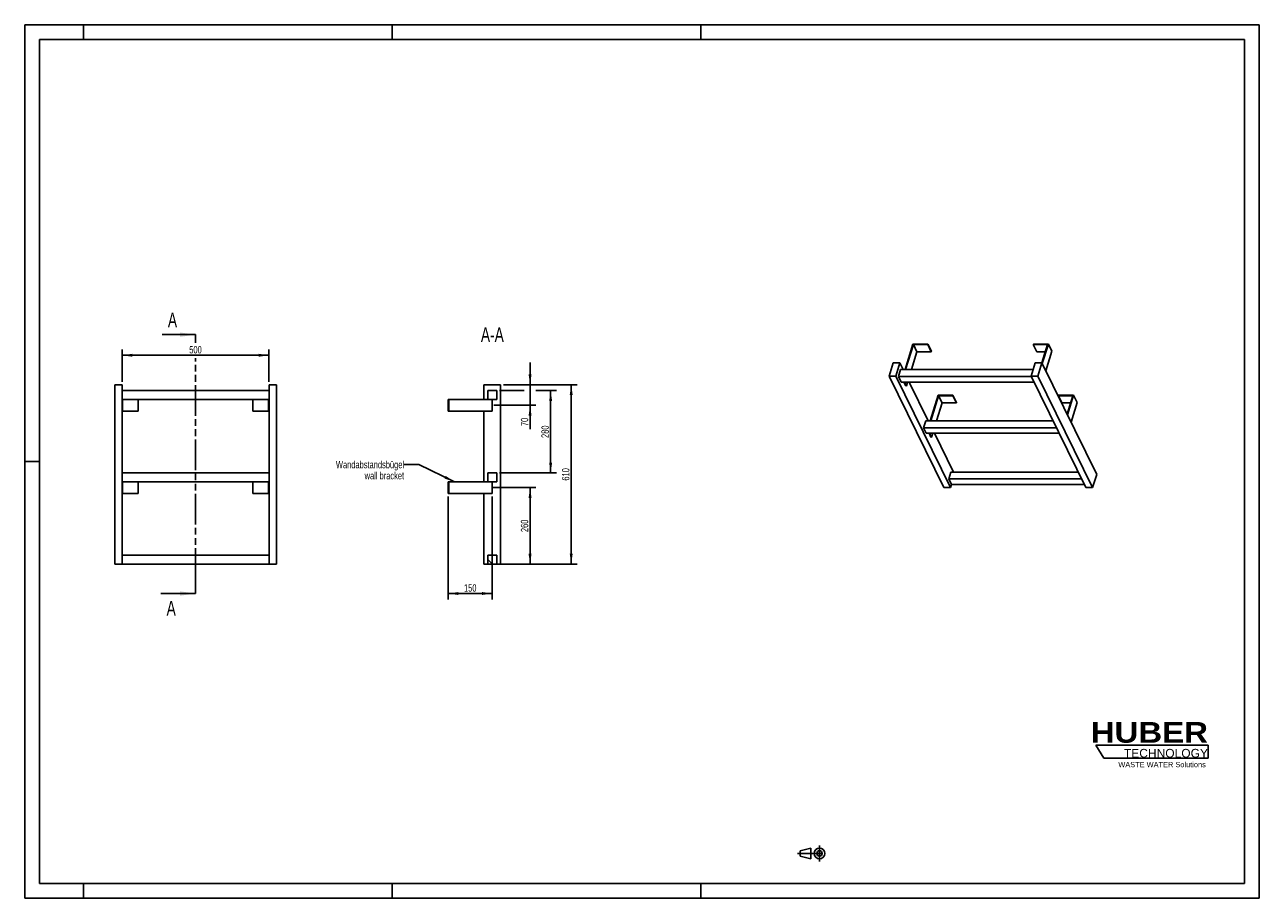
# Model space of a CAD drawing. Header units: millimetres. Extents: x 0 to 4200, y 0 to 2970.
import ezdxf

# ---------------------------------------------------------------- set-up
doc = ezdxf.new("R2010")
doc.units = ezdxf.units.MM
doc.header["$LTSCALE"] = 231
doc.linetypes.add('CENTER', pattern=[0.6, 0.375, -0.075, 0.075, -0.075])
doc.linetypes.add('PHANTOM', pattern=[0.8, 0.45, -0.05, 0.1, -0.05, 0.1, -0.05])
doc.layers.get('0').update_dxf_attribs({"linetype": 'CONTINUOUS'})
for name, color, linetype in [('050_DIMENSIONING', 7, 'CONTINUOUS'), ('053_NOTES', 7, 'CONTINUOUS'), ('HATCHING_BL0', 7, 'CONTINUOUS'), ('HUBER_Logo_BL1', 7, 'CONTINUOUS')]:
    doc.layers.add(name, color=color, linetype=linetype)
doc.styles.get("Standard").update_dxf_attribs({"font": 'txt', "width": 0.7})
doc.styles.add('TEXTSTYLE_2', font='ariblk.ttf')
doc.styles.add('TEXTSTYLE_3', font='arial.ttf')
doc.dimstyles.new('DIMSTYLE_1', dxfattribs={"dimtxt": 25, "dimasz": 35, "dimexe": 2, "dimexo": 1, "dimtad": 1, "dimdec": 1, "dimtxsty": 'STANDARD', "dimblk": '_FILLED', "dimblk1": '_FILLED', "dimblk2": '_FILLED', "dimcen": 0.09, "dimazin": 2, "dimtp": 0.8, "dimtm": 0.8, "dimtfac": 1, "dimtdec": 1, "dimtofl": 0, "dimtmove": 0, "dimatfit": 3, "dimldrblk": '_FILLED', "dimfxl": 1, "dimtolj": 1, "dimarcsym": 0})
doc.dimstyles.new('DIMSTYLE_2', dxfattribs={"dimtxt": 25, "dimasz": 35, "dimexe": 2, "dimexo": 1, "dimtad": 1, "dimdec": 1, "dimtxsty": 'STANDARD', "dimblk": '_FILLED', "dimblk1": '_FILLED', "dimblk2": '_FILLED', "dimcen": 0.09, "dimazin": 2, "dimtp": 0.5, "dimtm": 0.5, "dimtfac": 1, "dimtdec": 1, "dimtofl": 0, "dimtmove": 0, "dimatfit": 3, "dimldrblk": '_FILLED', "dimfxl": 1, "dimtolj": 1, "dimarcsym": 0})
doc.dimstyles.new('DIMSTYLE_3', dxfattribs={"dimtxt": 25, "dimasz": 35, "dimexe": 2, "dimexo": 1, "dimtad": 1, "dimdec": 1, "dimtxsty": 'STANDARD', "dimblk": '_FILLED', "dimblk1": '_FILLED', "dimblk2": '_FILLED', "dimcen": 0.09, "dimazin": 2, "dimtp": 0.3, "dimtm": 0.3, "dimtfac": 1, "dimtdec": 1, "dimtofl": 0, "dimtmove": 0, "dimatfit": 3, "dimldrblk": '_FILLED', "dimfxl": 1, "dimtolj": 1, "dimarcsym": 0})
doc.dimstyles.new('DIMSTYLE_4', dxfattribs={"dimtxt": 25, "dimasz": 35, "dimexe": 2, "dimexo": 1, "dimtad": 1, "dimtxsty": 'STANDARD', "dimblk": '_FILLED', "dimblk1": '_FILLED', "dimblk2": '_FILLED', "dimcen": 0.09, "dimazin": 2, "dimtp": 0.5, "dimtm": 0.5, "dimtfac": 1, "dimtofl": 0, "dimtmove": 0, "dimatfit": 3, "dimldrblk": '_FILLED', "dimfxl": 1, "dimtolj": 1, "dimarcsym": 0})
doc.dimstyles.new('DIMSTYLE_5', dxfattribs={"dimtxt": 25, "dimasz": 35, "dimexe": 2, "dimexo": 1, "dimtad": 1, "dimtxsty": 'STANDARD', "dimblk": '_FILLED', "dimblk1": '_FILLED', "dimblk2": '_FILLED', "dimcen": 0.09, "dimazin": 2, "dimtp": 0.8, "dimtm": 0.8, "dimtfac": 1, "dimtofl": 0, "dimtmove": 0, "dimatfit": 3, "dimldrblk": '_FILLED', "dimfxl": 1, "dimtolj": 1, "dimarcsym": 0})
doc.dimstyles.get("Standard").update_dxf_attribs({"dimtxt": 25, "dimasz": 35, "dimexe": 2, "dimexo": 1, "dimtad": 1, "dimtxsty": 'STANDARD', "dimblk": '_FILLED', "dimblk1": '_FILLED', "dimblk2": '_FILLED', "dimcen": 0.09, "dimazin": 2, "dimtol": 1, "dimtp": 0.01, "dimtm": 0.01, "dimtfac": 1, "dimtofl": 0, "dimtmove": 0, "dimatfit": 3, "dimldrblk": '_FILLED', "dimfxl": 1, "dimtolj": 1, "dimarcsym": 0})

# ---------------------------------------------------------------- blocks, each defined once
blk = doc.blocks.new('HUBER_LOGO_BL1', base_point=(3837.5, 503.7))
at = {"layer": 'HUBER_Logo_BL1', "color": 5, "linetype": 'CONTINUOUS'}
for p, q in [((4026.4, 521), (3643.9, 521)), ((3643.9, 521), (3670.9, 476)), ((4026.4, 521), (4026.4, 476)), ((3670.9, 476), (4026.4, 476))]:
    blk.add_line(p, q, dxfattribs=at)
at = {"layer": 'HUBER_Logo_BL1', "color": 2, "linetype": 'CONTINUOUS', "attachment_point": 3, "line_spacing_factor": 0.78}
for s, insert, char_height, width, style in [('HUBER\\P\\fArial;\\H29.25;TECHNOLOGY ', (4025.4, 599.1), 70.2, 387.672, 'TEXTSTYLE_2'), ('WASTE WATER Solutions', (4018, 463.6), 18, 297.033, 'TEXTSTYLE_3')]:
    blk.add_mtext(s, dxfattribs=dict(at, insert=insert, char_height=char_height, width=width, style=style))
blk = doc.blocks.new('_FILLED')
at = {"color": 0, "linetype": 'BYBLOCK'}
blk.add_solid([(0, 0), (-1, 0.143), (-1, -0.143)], dxfattribs=at)
blk = doc.blocks.new('*D0')
at = {"layer": '050_DIMENSIONING', "color": 2, "linetype": 'CONTINUOUS'}
for p, q in [((331.1, 1756.2), (331.1, 1866.2)), ((831.1, 1756.2), (831.1, 1866.2)), ((331.1, 1846.2), (581.1, 1846.2)), ((831.1, 1846.2), (581.1, 1846.2))]:
    blk.add_line(p, q, dxfattribs=at)
at = {"layer": '050_DIMENSIONING', "color": 2, "linetype": 'CONTINUOUS', "xscale": 35, "yscale": 35, "zscale": 35, "rotation": 180}
blk.add_blockref('_FILLED', (331.1, 1846.2), dxfattribs=at)
at = {"layer": '050_DIMENSIONING', "color": 2, "linetype": 'CONTINUOUS', "xscale": 35, "yscale": 35, "zscale": 35}
blk.add_blockref('_FILLED', (831.1, 1846.2), dxfattribs=at)
at = {"layer": '050_DIMENSIONING', "color": 2, "linetype": 'CONTINUOUS', "insert": (581.1, 1877.5), "char_height": 25, "width": 85.714, "attachment_point": 2, "line_spacing_factor": 0.9}
blk.add_mtext('500', dxfattribs=at)
blk = doc.blocks.new('*D1')
at = {"layer": '050_DIMENSIONING', "color": 2, "linetype": 'CONTINUOUS'}
for p, q in [((1590.4, 1396.2), (1739.2, 1396.2)), ((1719.2, 1396.2), (1719.2, 1266.2)), ((1719.2, 1136.2), (1719.2, 1266.2)), ((1629.2, 1136.2), (1739.2, 1136.2))]:
    blk.add_line(p, q, dxfattribs=at)
at = {"layer": '050_DIMENSIONING', "color": 2, "linetype": 'CONTINUOUS', "xscale": 35, "yscale": 35, "zscale": 35}
for p, rotation in [((1719.2, 1396.2), 90), ((1719.2, 1136.2), 270)]:
    blk.add_blockref('_FILLED', p, dxfattribs=dict(at, rotation=rotation))
at = {"layer": '050_DIMENSIONING', "color": 2, "linetype": 'CONTINUOUS', "insert": (1687.9, 1266.2), "char_height": 25, "width": 88.393, "attachment_point": 2, "rotation": 90, "line_spacing_factor": 0.9}
blk.add_mtext('260', dxfattribs=at)
blk = doc.blocks.new('*D2')
at = {"layer": '050_DIMENSIONING', "color": 2, "linetype": 'CONTINUOUS'}
for p, q in [((1719.2, 1746.2), (1719.2, 1821.2)), ((1719.2, 1821.2), (1719.2, 1711.2)), ((1629.2, 1746.2), (1739.2, 1746.2)), ((1719.2, 1594.4), (1719.2, 1711.2)), ((1595.8, 1676.2), (1739.2, 1676.2)), ((1719.2, 1676.2), (1719.2, 1594.4))]:
    blk.add_line(p, q, dxfattribs=at)
at = {"layer": '050_DIMENSIONING', "color": 2, "linetype": 'CONTINUOUS', "xscale": 35, "yscale": 35, "zscale": 35}
for p, rotation in [((1719.2, 1746.2), 270), ((1719.2, 1676.2), 90)]:
    blk.add_blockref('_FILLED', p, dxfattribs=dict(at, rotation=rotation))
at = {"layer": '050_DIMENSIONING', "color": 2, "linetype": 'CONTINUOUS', "insert": (1687.9, 1633.7), "char_height": 25, "width": 58.929, "attachment_point": 3, "rotation": 90, "line_spacing_factor": 0.9}
blk.add_mtext('70', dxfattribs=at)
blk = doc.blocks.new('*D3')
at = {"layer": '050_DIMENSIONING', "color": 2, "linetype": 'CONTINUOUS'}
for p, q in [((1440.7, 1366.2), (1440.7, 1016.2)), ((1590.7, 1366.2), (1590.7, 1016.2)), ((1440.7, 1036.2), (1515.7, 1036.2)), ((1590.7, 1036.2), (1515.7, 1036.2))]:
    blk.add_line(p, q, dxfattribs=at)
at = {"layer": '050_DIMENSIONING', "color": 2, "linetype": 'CONTINUOUS', "xscale": 35, "yscale": 35, "zscale": 35, "rotation": 180}
blk.add_blockref('_FILLED', (1440.7, 1036.2), dxfattribs=at)
at = {"layer": '050_DIMENSIONING', "color": 2, "linetype": 'CONTINUOUS', "xscale": 35, "yscale": 35, "zscale": 35}
blk.add_blockref('_FILLED', (1590.7, 1036.2), dxfattribs=at)
at = {"layer": '050_DIMENSIONING', "color": 2, "linetype": 'CONTINUOUS', "insert": (1515.7, 1067.5), "char_height": 25, "width": 77.679, "attachment_point": 2, "line_spacing_factor": 0.9}
blk.add_mtext('150', dxfattribs=at)
blk = doc.blocks.new('*D4')
at = {"layer": '050_DIMENSIONING', "color": 2, "linetype": 'CONTINUOUS'}
for p, q in [((1629.2, 1746.2), (1879.2, 1746.2)), ((1859.2, 1746.2), (1859.2, 1441.2)), ((1859.2, 1136.2), (1859.2, 1441.2)), ((1615.7, 1136.2), (1879.2, 1136.2))]:
    blk.add_line(p, q, dxfattribs=at)
at = {"layer": '050_DIMENSIONING', "color": 2, "linetype": 'CONTINUOUS', "xscale": 35, "yscale": 35, "zscale": 35}
for p, rotation in [((1859.2, 1746.2), 90), ((1859.2, 1136.2), 270)]:
    blk.add_blockref('_FILLED', p, dxfattribs=dict(at, rotation=rotation))
at = {"layer": '050_DIMENSIONING', "color": 2, "linetype": 'CONTINUOUS', "insert": (1827.9, 1441.2), "char_height": 25, "width": 80.357, "attachment_point": 2, "rotation": 90, "line_spacing_factor": 0.9}
blk.add_mtext('610', dxfattribs=at)
blk = doc.blocks.new('*D5')
at = {"layer": '050_DIMENSIONING', "color": 2, "linetype": 'CONTINUOUS'}
for p, q in [((1615.7, 1726.2), (1699.2, 1726.2)), ((1739.2, 1726.2), (1809.2, 1726.2)), ((1789.2, 1726.2), (1789.2, 1586.2)), ((1789.2, 1446.2), (1789.2, 1586.2)), ((1615.7, 1446.2), (1809.2, 1446.2))]:
    blk.add_line(p, q, dxfattribs=at)
at = {"layer": '050_DIMENSIONING', "color": 2, "linetype": 'CONTINUOUS', "xscale": 35, "yscale": 35, "zscale": 35}
for p, rotation in [((1789.2, 1726.2), 90), ((1789.2, 1446.2), 270)]:
    blk.add_blockref('_FILLED', p, dxfattribs=dict(at, rotation=rotation))
at = {"layer": '050_DIMENSIONING', "color": 2, "linetype": 'CONTINUOUS', "insert": (1757.9, 1586.2), "char_height": 25, "width": 88.393, "attachment_point": 2, "rotation": 90, "line_spacing_factor": 0.9}
blk.add_mtext('280', dxfattribs=at)
blk = doc.blocks.new('PROJEKTIONSMETHODE_1_BL2', base_point=(2680, 152.5))
at = {"color": 2, "linetype": 'CONTINUOUS'}
for p, q in [((2637.8, 161.7), (2674.5, 170.8)), ((2674.5, 134.2), (2674.5, 170.8)), ((2637.8, 143.3), (2637.8, 161.7)), ((2637.8, 143.3), (2674.5, 134.2))]:
    blk.add_line(p, q, dxfattribs=at)
at = {"color": 2, "linetype": 'CENTER'}
for p, q in [((2703.8, 180), (2703.8, 125)), ((2628.7, 152.5), (2731.3, 152.5))]:
    blk.add_line(p, q, dxfattribs=at)
at = {"color": 2, "linetype": 'CONTINUOUS'}
for radius in [18.3, 9.17]:
    blk.add_circle((2703.8, 152.5), radius, dxfattribs=at)
blk = doc.blocks.new('XSEC_FILLED')
at = {"color": 0, "linetype": 'BYBLOCK'}
blk.add_solid([(0, 0), (-1, 0.143), (-1, -0.143)], dxfattribs=at)
blk = doc.blocks.new('HATCHING_BL0', base_point=(522.2, 1476.2))
at = {"layer": 'HATCHING_BL0', "color": 7, "linetype": 'PHANTOM'}
for p, q in [((581.1, 1888), (581.1, 1916.2)), ((581.1, 1086.2), (581.1, 1836.6)), ((581.1, 1036.2), (581.1, 1086.2))]:
    blk.add_line(p, q, dxfattribs=at)
at = {"layer": 'HATCHING_BL0', "color": 7, "linetype": 'CONTINUOUS', "char_height": 50, "width": 64.286, "attachment_point": 1, "line_spacing_factor": 0.9}
for insert in [(487.2, 1991.2), (482.8, 1011.2)]:
    blk.add_mtext('A', dxfattribs=dict(at, insert=insert))
at = {"layer": 'HATCHING_BL0', "color": 7, "linetype": 'CONTINUOUS'}
for points in [[(581.1, 1916.2), (467.6, 1916.2)], [(581.1, 1036.2), (463.2, 1036.2)]]:
    blk.add_leader(points, dimstyle='STANDARD', override={"dimasz": 52.5, "dimtad": 0, "dimldrblk": 'XSEC_FILLED'}, dxfattribs=at)

msp = doc.modelspace()

# ---------------------------------------------------------------- hatches: boundary and pattern name
at = {"linetype": 'CONTINUOUS'}
h = msp.add_hatch(dxfattribs=at)
h.set_pattern_fill('ANSI31', color=2, angle=90, style=0, pattern_type=2)
h.set_pattern_definition([(135, (1590.67, 1136.2), (-239.54, -239.54), [])])
edge = h.paths.add_edge_path()
edge.add_line((1605.672, 1136.209), (1575.672, 1136.209))
edge.add_line((1575.672, 1136.209), (1575.672, 1166.209))
edge.add_line((1575.672, 1166.209), (1605.672, 1166.209))
edge.add_line((1605.672, 1136.209), (1605.672, 1166.209))
edge = h.paths.add_edge_path()
edge.add_line((1575.672, 1416.209), (1575.672, 1446.209))
edge.add_line((1575.672, 1446.209), (1605.672, 1446.209))
edge.add_line((1605.672, 1416.209), (1605.672, 1446.209))
edge.add_line((1575.672, 1416.209), (1605.672, 1416.209))
edge = h.paths.add_edge_path()
edge.add_line((1575.672, 1696.209), (1575.672, 1726.209))
edge.add_line((1575.672, 1726.209), (1605.672, 1726.209))
edge.add_line((1605.672, 1696.209), (1605.672, 1726.209))
edge.add_line((1575.672, 1696.209), (1605.672, 1696.209))

# ---------------------------------------------------------------- linework, layer by layer
at = {"color": 7, "linetype": 'CONTINUOUS'}
for p, q in [((0, 2970), (4200, 2970)), ((0, 0), (0, 2970)), ((4200, 0), (4200, 2970)), ((3021.772, 1884.409), (2994.856, 1797.309)), ((2996.698, 1797.309), (3023.13, 1882.843)), ((3035.332, 1857.978), (3016.583, 1797.309)), ((3072.43, 1884.409), (3021.772, 1884.409)), ((3023.13, 1882.843), (3071.946, 1882.843)), ((3023.13, 1882.843), (3035.332, 1857.978)), ((3035.332, 1857.978), (3084.148, 1857.978)), ((3071.946, 1882.843), (3072.43, 1884.409)), ((3071.946, 1882.843), (3084.148, 1857.978)), ((3072.43, 1884.409), (3084.632, 1859.545)), ((3084.148, 1857.978), (3084.632, 1859.545)), ((3431.644, 1884.409), (3431.16, 1882.843)), ((3431.16, 1882.843), (3443.362, 1857.978)), ((3431.16, 1882.843), (3479.976, 1882.843)), ((3482.303, 1884.409), (3431.644, 1884.409)), ((3443.362, 1857.978), (3472.293, 1857.978)), ((3479.976, 1882.843), (3460.655, 1820.319)), ((3461.789, 1818.027), (3482.303, 1884.409)), ((3473.991, 1793.163), (3494.504, 1859.545)), ((3482.303, 1884.409), (3494.504, 1859.545)), ((2954.082, 1820.316), (2940.285, 1775.666)), ((2977.109, 1820.316), (2954.082, 1820.316)), ((2963.311, 1775.666), (2977.109, 1820.316)), ((2988.399, 1797.309), (2977.109, 1820.316)), ((3437.639, 1820.316), (3423.842, 1775.666)), ((3460.666, 1820.316), (3437.639, 1820.316)), ((3446.868, 1775.666), (3460.666, 1820.316)), ((3646.742, 1441.134), (3460.666, 1820.316)), ((3126.36, 1396.484), (2940.285, 1775.666)), ((2940.285, 1775.666), (2963.311, 1775.666)), ((3149.387, 1396.484), (2963.311, 1775.666)), ((2979.942, 1797.309), (2972.68, 1773.809)), ((2981.831, 1755.16), (2972.68, 1773.809)), ((3424.753, 1773.809), (2972.68, 1773.809)), ((3430.53, 1797.309), (2979.942, 1797.309)), ((3609.917, 1396.484), (3423.842, 1775.666)), ((3423.842, 1775.666), (3446.868, 1775.666)), ((3632.944, 1396.484), (3446.868, 1775.666)), ((306.128, 1746.209), (331.128, 1746.209)), ((306.128, 1136.209), (306.128, 1746.209)), ((331.128, 1136.209), (331.128, 1746.209)), ((831.128, 1726.209), (331.128, 1726.209)), ((831.128, 1746.209), (856.128, 1746.209)), ((831.128, 1136.209), (831.128, 1746.209)), ((856.128, 1136.209), (856.128, 1746.209)), ((1562.172, 1746.209), (1619.172, 1746.209)), ((1562.172, 1696.209), (1562.172, 1746.209)), ((1575.672, 1726.209), (1605.672, 1726.209)), ((1575.672, 1696.209), (1575.672, 1726.209)), ((1605.672, 1696.209), (1605.672, 1726.209)), ((1619.172, 1136.209), (1619.172, 1746.209)), ((2981.831, 1755.16), (3433.904, 1755.16)), ((2997.664, 1742.046), (2991.228, 1755.16)), ((2993.07, 1755.16), (2999.506, 1742.046)), ((2997.664, 1742.046), (2999.506, 1742.046)), ((3003.559, 1755.16), (2999.506, 1742.046)), ((3073.811, 1623.258), (3009.082, 1755.16)), ((331.128, 1696.209), (831.128, 1696.209)), ((333.128, 1696.209), (333.128, 1656.209)), ((386.128, 1696.209), (386.128, 1656.209)), ((776.128, 1696.209), (776.128, 1656.209)), ((829.128, 1696.209), (829.128, 1656.209)), ((1440.672, 1696.209), (1442.672, 1696.209)), ((1440.672, 1696.209), (1440.672, 1656.209)), ((1442.672, 1696.209), (1575.672, 1696.209)), ((1442.672, 1696.209), (1442.672, 1656.209)), ((1575.672, 1696.209), (1605.672, 1696.209)), ((1590.672, 1696.209), (1590.672, 1656.209)), ((3107.184, 1710.359), (3080.268, 1623.258)), ((3082.11, 1623.258), (3108.542, 1708.792)), ((3120.743, 1683.928), (3101.995, 1623.258)), ((3157.842, 1710.359), (3107.184, 1710.359)), ((3108.542, 1708.792), (3157.358, 1708.792)), ((3120.743, 1683.928), (3108.542, 1708.792)), ((3169.56, 1683.928), (3120.743, 1683.928)), ((3157.358, 1708.792), (3157.842, 1710.359)), ((3169.56, 1683.928), (3157.358, 1708.792)), ((3170.044, 1685.494), (3157.842, 1710.359)), ((3170.044, 1685.494), (3169.56, 1683.928)), ((3517.056, 1710.359), (3516.572, 1708.792)), ((3528.774, 1683.928), (3516.572, 1708.792)), ((3516.572, 1708.792), (3565.388, 1708.792)), ((3567.714, 1710.359), (3517.056, 1710.359)), ((3557.704, 1683.928), (3528.774, 1683.928)), ((3565.388, 1708.792), (3546.07, 1646.28)), ((3547.201, 1643.976), (3567.714, 1710.359)), ((3579.916, 1685.494), (3559.402, 1619.112)), ((3579.916, 1685.494), (3567.714, 1710.359)), ((331.128, 1656.209), (333.128, 1656.209)), ((333.128, 1656.209), (386.128, 1656.209)), ((776.128, 1656.209), (829.128, 1656.209)), ((829.128, 1656.209), (831.128, 1656.209)), ((1440.672, 1656.209), (1442.672, 1656.209)), ((1590.672, 1656.209), (1442.672, 1656.209)), ((1562.172, 1416.209), (1562.172, 1656.209)), ((3065.354, 1623.258), (3058.092, 1599.758)), ((3067.243, 1581.11), (3058.092, 1599.758)), ((3510.165, 1599.758), (3058.092, 1599.758)), ((3498.633, 1623.258), (3065.354, 1623.258)), ((3067.243, 1581.11), (3519.316, 1581.11)), ((3083.076, 1567.995), (3076.64, 1581.11)), ((3084.918, 1567.995), (3078.482, 1581.11)), ((3084.918, 1567.995), (3083.076, 1567.995)), ((3088.97, 1581.11), (3084.918, 1567.995)), ((3159.223, 1449.207), (3094.494, 1581.11)), ((831.128, 1446.209), (331.128, 1446.209)), ((1575.672, 1446.209), (1605.672, 1446.209)), ((1575.672, 1416.209), (1575.672, 1446.209)), ((1605.672, 1416.209), (1605.672, 1446.209)), ((3150.765, 1449.207), (3143.503, 1425.707)), ((3584.045, 1449.207), (3150.765, 1449.207)), ((3632.944, 1396.484), (3646.742, 1441.134)), ((331.128, 1416.209), (831.128, 1416.209)), ((333.128, 1376.209), (333.128, 1416.209)), ((386.128, 1376.209), (386.128, 1416.209)), ((776.128, 1376.209), (776.128, 1416.209)), ((829.128, 1376.209), (829.128, 1416.209)), ((1440.672, 1416.209), (1442.672, 1416.209)), ((1440.672, 1376.209), (1440.672, 1416.209)), ((1442.672, 1416.209), (1575.672, 1416.209)), ((1442.672, 1376.209), (1442.672, 1416.209)), ((1575.672, 1416.209), (1605.672, 1416.209)), ((1590.672, 1376.209), (1590.672, 1416.209)), ((3126.36, 1396.484), (3149.387, 1396.484)), ((3152.655, 1407.059), (3143.503, 1425.707)), ((3595.577, 1425.707), (3143.503, 1425.707)), ((3149.387, 1396.484), (3152.655, 1407.059)), ((3152.655, 1407.059), (3604.728, 1407.059)), ((3609.917, 1396.484), (3632.944, 1396.484)), ((333.128, 1376.209), (331.128, 1376.209)), ((386.128, 1376.209), (333.128, 1376.209)), ((829.128, 1376.209), (776.128, 1376.209)), ((831.128, 1376.209), (829.128, 1376.209)), ((1442.672, 1376.209), (1440.672, 1376.209)), ((1590.672, 1376.209), (1442.672, 1376.209)), ((1562.172, 1136.209), (1562.172, 1376.209)), ((306.128, 1136.209), (331.128, 1136.209)), ((831.128, 1166.209), (331.128, 1166.209)), ((331.128, 1136.209), (831.128, 1136.209)), ((831.128, 1136.209), (856.128, 1136.209)), ((1562.172, 1136.209), (1575.672, 1136.209)), ((1575.672, 1166.209), (1605.672, 1166.209)), ((1575.672, 1136.209), (1575.672, 1166.209)), ((1605.672, 1136.209), (1575.672, 1136.209)), ((1605.672, 1136.209), (1605.672, 1166.209)), ((1605.672, 1136.209), (1619.172, 1136.209)), ((0, 0), (4200, 0))]:
    msp.add_line(p, q, dxfattribs=at)
at = {"color": 3, "linetype": 'CONTINUOUS'}
for p, q in [((0, 2970), (0, 0)), ((4200, 2970), (0, 2970)), ((200, 2970), (200, 2920)), ((1250, 2970), (1250, 2920)), ((2300, 2970), (2300, 2920)), ((4200, 2970), (4200, 0)), ((0, 1485), (50, 1485)), ((200, 0), (200, 50)), ((1250, 0), (1250, 50)), ((2300, 0), (2300, 50)), ((4200, 0), (0, 0))]:
    msp.add_line(p, q, dxfattribs=at)
at = {"color": 5, "linetype": 'CONTINUOUS'}
for p, q in [((50, 2920), (50, 50)), ((4150, 2920), (50, 2920)), ((4150, 50), (4150, 2920)), ((50, 50), (4150, 50))]:
    msp.add_line(p, q, dxfattribs=at)

# ---------------------------------------------------------------- block references
at = {"color": 2, "linetype": 'CONTINUOUS'}
msp.add_blockref('PROJEKTIONSMETHODE_1_BL2', (2680, 152.5), dxfattribs=at)
at = {"layer": 'HATCHING_BL0'}
msp.add_blockref('HATCHING_BL0', (522.165, 1476.209), dxfattribs=at)
at = {"layer": 'HUBER_Logo_BL1'}
msp.add_blockref('HUBER_LOGO_BL1', (3837.497, 503.742), dxfattribs=at)

# ---------------------------------------------------------------- texts
at = {"layer": '053_NOTES', "color": 2, "linetype": 'CONTINUOUS', "attachment_point": 3, "line_spacing_factor": 0.9}
for s, insert, char_height, width in [('A-A', (1629.988, 1941.209), 50, 182.14286), ('Wandabstandsbügel\\Pwall bracket', (1290.672, 1486.936), 25, 472.67857)]:
    msp.add_mtext(s, dxfattribs=dict(at, insert=insert, char_height=char_height, width=width))

# ---------------------------------------------------------------- dimensions: what is measured, and where the dimension line sits
at = {"layer": '050_DIMENSIONING', "color": 2, "linetype": 'CONTINUOUS'}
for base, p1, p2, dimstyle, picture, middle in [((831.128, 1846.209), (331.128, 1755.209), (831.128, 1755.209), 'DIMSTYLE_1', '*D0', (577.556, 1846.209)), ((1590.672, 1036.209), (1440.672, 1367.209), (1590.672, 1367.209), 'DIMSTYLE_4', '*D3', (1512.101, 1036.209))]:
    dim = msp.add_linear_dim(base=base, p1=p1, p2=p2, dimstyle=dimstyle, dxfattribs=at)
    dim.commit()
    dim.dimension.update_dxf_attribs({"geometry": picture, "text_midpoint": middle, "dimtype": 160})
for base, p1, p2, angle, dimstyle, picture, middle in [((1719.172, 1676.209), (1628.172, 1746.209), (1594.816, 1676.209), 270, 'DIMSTYLE_3', '*D2', (1719.172, 1610.513)), ((1859.172, 1746.209), (1614.672, 1136.209), (1628.172, 1746.209), 90, 'DIMSTYLE_5', '*D4', (1859.172, 1437.637)), ((1789.172, 1446.209), (1614.672, 1726.209), (1614.672, 1446.209), 270, 'DIMSTYLE_4', '*D5', (1789.172, 1582.637)), ((1719.172, 1396.209), (1628.172, 1136.209), (1589.41, 1396.209), 90, 'DIMSTYLE_2', '*D1', (1719.172, 1262.637))]:
    dim = msp.add_linear_dim(base=base, p1=p1, p2=p2, angle=angle, dimstyle=dimstyle, dxfattribs=at)
    dim.commit()
    dim.dimension.update_dxf_attribs({"geometry": picture, "text_midpoint": middle, "dimtype": 160})

# ---------------------------------------------------------------- leaders
at = {"layer": '053_NOTES', "color": 2, "linetype": 'CONTINUOUS'}
msp.add_leader([(1461.723, 1416.209), (1340.672, 1474.436), (1290.672, 1474.436)], dimstyle='STANDARD', override={"dimtad": 0}, dxfattribs=at)

doc.saveas('drawing.dxf')
